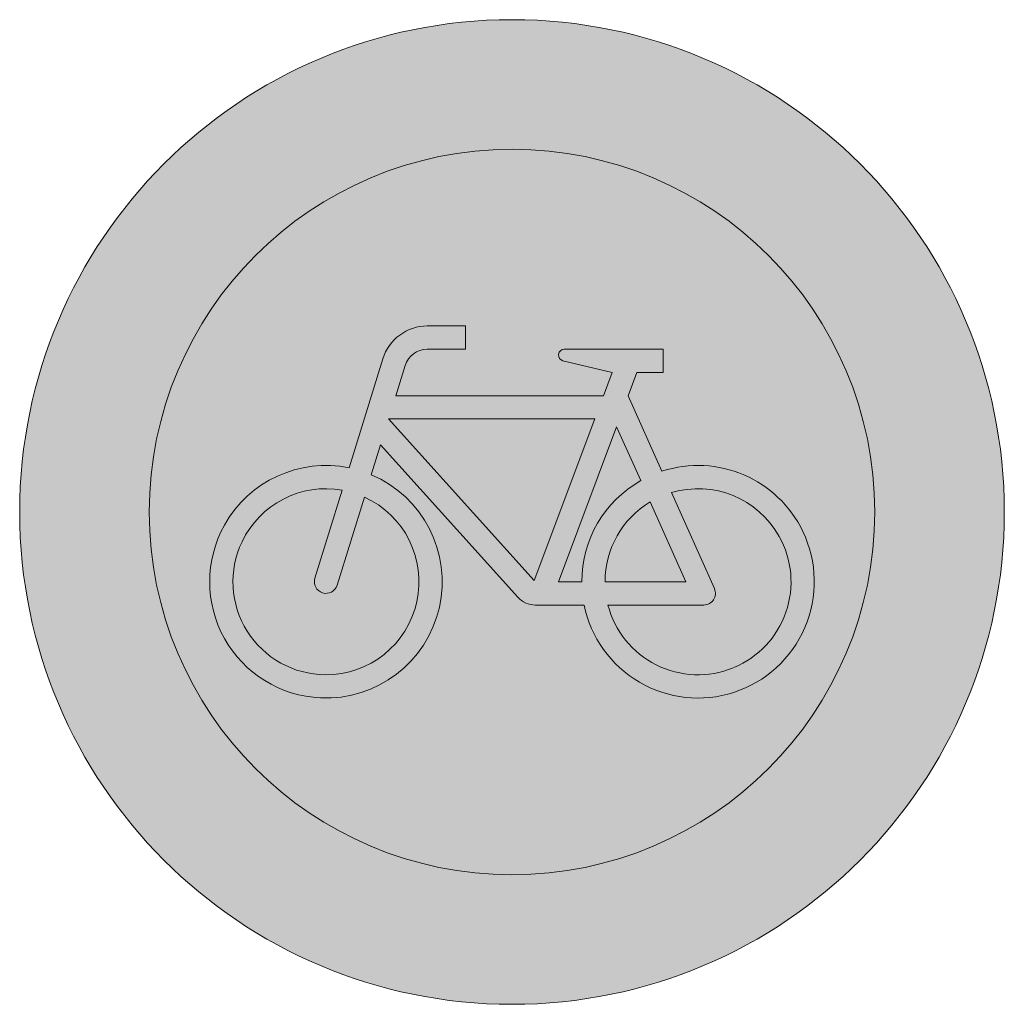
# Model space of a CAD drawing. Header units: metres. Extents: x -0.002 to 0.002, y -0.002 to 0.002.
import ezdxf

# ---------------------------------------------------------------- set-up
doc = ezdxf.new("R2010")
doc.units = ezdxf.units.M
doc.layers.add('VKZ_254-00_flf', color=1, linetype='Continuous', lineweight=0)
doc.layers.add('VKZ_254-00_sym', color=7, linetype='Continuous', lineweight=0)

msp = doc.modelspace()

# ---------------------------------------------------------------- hatches: boundary and pattern name
at = {"layer": 'VKZ_254-00_flf'}
h = msp.add_hatch(color=256, dxfattribs=at)
h.dxf.hatch_style = 1
h.paths.add_polyline_path([(-0.002000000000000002, 5.551115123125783e-17, 1), (0.002000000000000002, 5.551115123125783e-17, 1)])
h.paths.add_polyline_path([(0.001473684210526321, 5.551115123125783e-17, -1), (-0.001473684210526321, 5.551115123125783e-17, -1)], flags=16)
h.paths.add_polyline_path([(0.00118157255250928, -7.904253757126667e-05, -0.454501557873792), (0.0009006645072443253, -0.0007329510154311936, -0.4469643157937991), (0.0002929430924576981, -0.0003778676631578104), (9.451802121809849e-05, -0.0003778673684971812, -0.2124103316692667), (2.433403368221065e-05, -0.0003466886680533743), (-0.0005340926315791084, 0.000272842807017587), (-0.000571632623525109, 0.0001515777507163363, -0.8370957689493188), (-0.0007777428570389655, -0.0007552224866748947, -0.5566760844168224), (-0.001168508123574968, -5.37949340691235e-05, -0.3267383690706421), (-0.0006618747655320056, 0.0001795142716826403), (-0.0005246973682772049, 0.0006226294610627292, -0.3286968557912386), (-0.0003443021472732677, 0.0007557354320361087), (-0.0001889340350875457, 0.0007557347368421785), (-0.0001889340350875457, 0.000661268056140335), (-0.0003442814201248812, 0.000661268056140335, 0.3286505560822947), (-0.0004344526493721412, 0.0005947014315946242), (-0.000472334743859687, 0.0004723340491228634), (0.0003714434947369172, 0.0004723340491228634), (0.0004068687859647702, 0.0005668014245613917), (0.0002070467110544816, 0.0006146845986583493, -0.8880414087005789), (0.0002125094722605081, 0.000661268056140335), (0.0006140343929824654, 0.000661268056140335), (0.0006140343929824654, 0.0005668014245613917), (0.000507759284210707, 0.0005668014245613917), (0.0004723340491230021, 0.0004723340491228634), (0.0006093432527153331, 0.0001656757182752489, -0.3759694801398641)], flags=0)
h.paths.add_polyline_path([(0.001085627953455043, -9.913402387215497e-05, -0.4481457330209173), (0.0009011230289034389, -0.000632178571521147, -0.4565235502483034), (0.0003898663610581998, -0.000377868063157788), (0.0007793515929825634, -0.000377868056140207, 0.5437226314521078), (0.0008224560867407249, -0.0003113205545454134), (0.0006481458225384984, 7.882624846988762e-05, -0.3509609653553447)], flags=0)
h.paths.add_polyline_path([(0.0007065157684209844, -0.0002834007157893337), (0.0003778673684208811, -0.0002834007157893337, -0.263724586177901), (0.0005616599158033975, 4.081944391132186e-05)], flags=0)
h.paths.add_polyline_path([(0.0005229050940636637, 0.0001275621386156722, 0.2701316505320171), (0.0002833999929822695, -0.0002834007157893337), (0.0001889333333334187, -0.0002834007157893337), (0.0004251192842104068, 0.0003464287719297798)], flags=0)
h.paths.add_polyline_path([(0.0003360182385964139, 0.0003778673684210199), (8.992982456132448e-05, -0.0002783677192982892), (-0.0005015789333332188, 0.0003778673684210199)], flags=0)
h.paths.add_polyline_path([(-0.0007580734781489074, -0.0006612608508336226, -0.549374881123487), (-0.001096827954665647, -0.0001207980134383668, -0.3371818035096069), (-0.0006899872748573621, 8.870266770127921e-05), (-0.0008008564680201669, -0.000269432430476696, 1.000000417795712), (-0.0007106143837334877, -0.0002973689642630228), (-0.0005997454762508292, 6.076622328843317e-05, -0.8095862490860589)], flags=0)
at = {"layer": 'VKZ_254-00_flf', "true_color": 0xffffff}
h = msp.add_hatch(color=7, dxfattribs=at)
h.dxf.hatch_style = 1
h.paths.add_polyline_path([(-0.001473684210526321, 5.551115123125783e-17, 1), (0.001473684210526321, 5.551115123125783e-17, 1)])
h.paths.add_polyline_path([(0.0006140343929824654, 0.000661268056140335), (0.0006140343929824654, 0.0005668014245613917), (0.000507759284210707, 0.0005668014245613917), (0.0004723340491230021, 0.0004723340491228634), (0.0006093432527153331, 0.0001656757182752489, -0.375969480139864), (0.00118157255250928, -7.904253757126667e-05, -0.4545015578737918), (0.0009006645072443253, -0.0007329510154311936, -0.4469643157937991), (0.0002929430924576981, -0.0003778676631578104), (9.451802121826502e-05, -0.0003778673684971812, -0.2124103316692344), (2.433403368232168e-05, -0.0003466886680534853), (-0.0005340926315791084, 0.000272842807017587), (-0.000571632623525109, 0.0001515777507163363, -0.8370957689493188), (-0.0007777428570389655, -0.0007552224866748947, -0.5566760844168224), (-0.001168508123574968, -5.37949340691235e-05, -0.3267383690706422), (-0.0006618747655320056, 0.0001795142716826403), (-0.0005246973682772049, 0.0006226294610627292, -0.3286968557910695), (-0.0003443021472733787, 0.0007557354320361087), (-0.0001889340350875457, 0.0007557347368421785), (-0.0001889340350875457, 0.000661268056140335), (-0.0003442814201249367, 0.000661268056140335, 0.3286505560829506), (-0.0004344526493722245, 0.0005947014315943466), (-0.000472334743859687, 0.0004723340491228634), (0.0003714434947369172, 0.0004723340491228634), (0.0004068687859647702, 0.0005668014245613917), (0.0002070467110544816, 0.0006146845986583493, -0.8880414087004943), (0.0002125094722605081, 0.000661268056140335)], flags=16)
h.paths.add_polyline_path([(0.0003360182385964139, 0.0003778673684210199), (8.992982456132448e-05, -0.0002783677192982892), (-0.0005015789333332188, 0.0003778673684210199)], flags=0)
h.paths.add_polyline_path([(0.0004251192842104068, 0.0003464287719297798), (0.0005229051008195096, 0.0001275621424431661, 0.2701316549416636), (0.0002833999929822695, -0.0002834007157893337), (0.0001889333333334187, -0.0002834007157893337)], flags=0)
h.paths.add_polyline_path([(0.0006481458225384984, 7.882624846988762e-05, -0.3509609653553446), (0.001085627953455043, -9.913402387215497e-05, -0.4481457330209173), (0.0009011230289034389, -0.000632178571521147, -0.4565235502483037), (0.0003898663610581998, -0.000377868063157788), (0.0007793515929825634, -0.000377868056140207, 0.5437226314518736), (0.0008224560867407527, -0.0003113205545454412)], flags=0)
h.paths.add_polyline_path([(0.000561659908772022, 4.081945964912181e-05), (0.0007065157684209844, -0.0002834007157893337), (0.0003778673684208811, -0.0002834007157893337, -0.2637245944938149)], flags=0)
h.paths.add_polyline_path([(-0.0007580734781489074, -0.0006612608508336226, -0.5493748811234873), (-0.001096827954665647, -0.0001207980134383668, -0.3371818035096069), (-0.0006899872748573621, 8.870266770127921e-05), (-0.0008008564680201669, -0.000269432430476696, 1.00000040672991), (-0.0007106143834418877, -0.0002973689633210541), (-0.0005997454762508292, 6.076622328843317e-05, -0.8095862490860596)], flags=0)
at = {"layer": 'VKZ_254-00_flf'}
h = msp.add_hatch(color=256, dxfattribs=at)
h.dxf.hatch_style = 1
h.paths.add_polyline_path([(0.0006093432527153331, 0.0001656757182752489), (0.0004723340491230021, 0.0004723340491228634), (0.000507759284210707, 0.0005668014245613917), (0.0006140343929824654, 0.0005668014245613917), (0.0006140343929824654, 0.000661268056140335), (0.0002125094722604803, 0.000661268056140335, 0.8880414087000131), (0.0002070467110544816, 0.0006146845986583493), (0.0004068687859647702, 0.0005668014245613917), (0.0003714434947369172, 0.0004723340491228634), (-0.000472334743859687, 0.0004723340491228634), (-0.0004344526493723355, 0.0005947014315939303, -0.3286505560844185), (-0.0003442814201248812, 0.000661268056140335), (-0.0001889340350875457, 0.000661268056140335), (-0.0001889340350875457, 0.0007557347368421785), (-0.0003443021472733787, 0.0007557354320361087, 0.3286968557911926), (-0.0005246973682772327, 0.0006226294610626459), (-0.0006618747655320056, 0.0001795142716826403, 0.3267383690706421), (-0.001168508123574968, -5.37949340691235e-05, 0.5566760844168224), (-0.0007777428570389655, -0.0007552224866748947, 0.8370957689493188), (-0.000571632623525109, 0.0001515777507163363), (-0.0005340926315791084, 0.000272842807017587), (2.433403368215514e-05, -0.000346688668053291, 0.2124103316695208), (9.451802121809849e-05, -0.0003778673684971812), (0.0002929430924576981, -0.0003778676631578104, 0.4469643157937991), (0.0009006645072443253, -0.0007329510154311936, 0.4545015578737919), (0.00118157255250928, -7.904253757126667e-05, 0.375969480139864)])
h.paths.add_polyline_path([(0.001085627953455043, -9.913402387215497e-05, -0.4481457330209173), (0.0009011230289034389, -0.000632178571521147, -0.4565235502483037), (0.0003898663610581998, -0.000377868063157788), (0.0007793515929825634, -0.000377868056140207, 0.5437226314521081), (0.0008224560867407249, -0.0003113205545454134), (0.0006481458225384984, 7.882624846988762e-05, -0.3509609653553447)], flags=16)
h.paths.add_polyline_path([(0.0007065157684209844, -0.0002834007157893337), (0.0003778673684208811, -0.0002834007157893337, -0.2637245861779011), (0.0005616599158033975, 4.081944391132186e-05)], flags=16)
h.paths.add_polyline_path([(0.0005229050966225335, 0.0001275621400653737, 0.2701316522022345), (0.0002833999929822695, -0.0002834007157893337), (0.0001889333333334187, -0.0002834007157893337), (0.0004251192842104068, 0.0003464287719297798)], flags=16)
h.paths.add_polyline_path([(8.992982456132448e-05, -0.0002783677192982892), (-0.0005015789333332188, 0.0003778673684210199), (0.0003360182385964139, 0.0003778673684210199)], flags=16)
h.paths.add_polyline_path([(-0.0007580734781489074, -0.0006612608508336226, -0.549374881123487), (-0.001096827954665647, -0.0001207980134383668, -0.3371818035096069), (-0.0006899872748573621, 8.870266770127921e-05), (-0.0008008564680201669, -0.000269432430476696, 1.000000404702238), (-0.0007106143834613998, -0.0002973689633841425), (-0.0005997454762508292, 6.076622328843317e-05, -0.8095862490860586)], flags=16)
h = msp.add_hatch(color=256, dxfattribs=at)
h.dxf.hatch_style = 1
h.paths.add_polyline_path([(0.0006093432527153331, 0.0001656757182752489), (0.0004723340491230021, 0.0004723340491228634), (0.000507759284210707, 0.0005668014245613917), (0.0006140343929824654, 0.0005668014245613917), (0.0006140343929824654, 0.000661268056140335), (0.0002125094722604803, 0.000661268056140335, 0.8880414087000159), (0.0002070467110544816, 0.0006146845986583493), (0.0004068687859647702, 0.0005668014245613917), (0.0003714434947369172, 0.0004723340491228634), (-0.000472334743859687, 0.0004723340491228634), (-0.0004344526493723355, 0.0005947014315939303, -0.3286505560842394), (-0.0003442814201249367, 0.000661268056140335), (-0.0001889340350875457, 0.000661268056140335), (-0.0001889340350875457, 0.0007557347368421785), (-0.0003443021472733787, 0.0007557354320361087, 0.3286968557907), (-0.0005246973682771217, 0.000622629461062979), (-0.0006618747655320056, 0.0001795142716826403, 0.3267383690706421), (-0.001168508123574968, -5.37949340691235e-05, 0.5566760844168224), (-0.0007777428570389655, -0.0007552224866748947, 0.8370957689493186), (-0.000571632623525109, 0.0001515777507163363), (-0.0005340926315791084, 0.000272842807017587), (2.433403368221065e-05, -0.0003466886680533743, 0.2124103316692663), (9.451802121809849e-05, -0.0003778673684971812), (0.0002929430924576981, -0.0003778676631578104, 0.4469643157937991), (0.0009006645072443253, -0.0007329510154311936, 0.4545015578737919), (0.00118157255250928, -7.904253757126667e-05, 0.3759694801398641)])
h.paths.add_polyline_path([(0.0005229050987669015, 0.000127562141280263, 0.2701316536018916), (0.0002833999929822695, -0.0002834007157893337), (0.0001889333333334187, -0.0002834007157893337), (0.0004251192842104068, 0.0003464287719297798)], flags=16)
h.paths.add_polyline_path([(0.001085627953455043, -9.913402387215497e-05, -0.4481457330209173), (0.0009011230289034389, -0.000632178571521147, -0.4565235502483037), (0.0003898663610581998, -0.000377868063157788), (0.0007793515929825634, -0.000377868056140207, 0.5437226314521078), (0.0008224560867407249, -0.0003113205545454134), (0.0006481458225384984, 7.882624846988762e-05, -0.3509609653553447)], flags=16)
h.paths.add_polyline_path([(0.000561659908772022, 4.081945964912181e-05), (0.0007065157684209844, -0.0002834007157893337), (0.0003778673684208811, -0.0002834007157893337, -0.2637245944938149)], flags=16)
h.paths.add_polyline_path([(8.992982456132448e-05, -0.0002783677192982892), (-0.0005015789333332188, 0.0003778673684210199), (0.0003360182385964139, 0.0003778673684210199)], flags=16)
h.paths.add_polyline_path([(-0.0007580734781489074, -0.0006612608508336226, -0.5493748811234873), (-0.001096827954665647, -0.0001207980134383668, -0.337181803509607), (-0.0006899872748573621, 8.870266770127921e-05), (-0.0008008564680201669, -0.000269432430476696, 1.000000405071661), (-0.0007106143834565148, -0.0002973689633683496), (-0.0005997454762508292, 6.076622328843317e-05, -0.8095862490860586)], flags=16)
h = msp.add_hatch(color=7, dxfattribs=at)
h.dxf.hatch_style = 1
h.paths.add_polyline_path([(0.0006093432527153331, 0.0001656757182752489), (0.0004723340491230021, 0.0004723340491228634), (0.000507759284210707, 0.0005668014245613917), (0.0006140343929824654, 0.0005668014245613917), (0.0006140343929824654, 0.000661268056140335), (0.0002125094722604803, 0.000661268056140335, 0.8880414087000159), (0.0002070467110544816, 0.0006146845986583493), (0.0004068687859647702, 0.0005668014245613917), (0.0003714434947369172, 0.0004723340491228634), (-0.000472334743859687, 0.0004723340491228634), (-0.0004344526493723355, 0.0005947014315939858, -0.3286505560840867), (-0.0003442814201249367, 0.000661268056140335), (-0.0001889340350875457, 0.000661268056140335), (-0.0001889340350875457, 0.0007557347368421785), (-0.0003443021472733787, 0.0007557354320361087, 0.3286968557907), (-0.0005246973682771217, 0.000622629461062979), (-0.0006618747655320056, 0.0001795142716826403, 0.3267383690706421), (-0.001168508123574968, -5.37949340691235e-05, 0.5566760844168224), (-0.0007777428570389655, -0.0007552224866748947, 0.8370957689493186), (-0.000571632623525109, 0.0001515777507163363), (-0.0005340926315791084, 0.000272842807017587), (2.43340336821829e-05, -0.0003466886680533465, 0.2124103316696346), (9.451802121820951e-05, -0.0003778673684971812), (0.0002929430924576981, -0.0003778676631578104, 0.4469643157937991), (0.0009006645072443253, -0.0007329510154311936, 0.4545015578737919), (0.00118157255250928, -7.904253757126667e-05, 0.3759694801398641)])
h.paths.add_polyline_path([(0.001085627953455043, -9.913402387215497e-05, -0.4481457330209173), (0.0009011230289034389, -0.000632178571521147, -0.4565235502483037), (0.0003898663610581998, -0.000377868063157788), (0.0007793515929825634, -0.000377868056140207, 0.5437226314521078), (0.0008224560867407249, -0.0003113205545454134), (0.0006481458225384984, 7.882624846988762e-05, -0.3509609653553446)], flags=16)
h.paths.add_polyline_path([(0.0005229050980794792, 0.0001275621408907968, 0.2701316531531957), (0.0002833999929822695, -0.0002834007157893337), (0.0001889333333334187, -0.0002834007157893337), (0.0004251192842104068, 0.0003464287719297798)], flags=16)
h.paths.add_polyline_path([(0.000561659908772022, 4.081945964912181e-05), (0.0007065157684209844, -0.0002834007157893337), (0.0003778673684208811, -0.0002834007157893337, -0.2637245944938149)], flags=16)
h.paths.add_polyline_path([(8.992982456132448e-05, -0.0002783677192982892), (-0.0005015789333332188, 0.0003778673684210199), (0.0003360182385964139, 0.0003778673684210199)], flags=16)
h.paths.add_polyline_path([(-0.0007580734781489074, -0.0006612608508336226, -0.5493748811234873), (-0.001096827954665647, -0.0001207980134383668, -0.337181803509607), (-0.0006899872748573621, 8.870266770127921e-05), (-0.0008008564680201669, -0.000269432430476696, 1.000000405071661), (-0.0007106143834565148, -0.0002973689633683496), (-0.0005997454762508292, 6.076622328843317e-05, -0.8095862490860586)], flags=16)
at = {"layer": 'VKZ_254-00_flf', "true_color": 0xffffff}
h = msp.add_hatch(color=7, dxfattribs=at)
h.dxf.hatch_style = 1
h.paths.add_polyline_path([(-0.0005997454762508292, 6.076622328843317e-05), (-0.0007106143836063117, -0.0002973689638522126, -1.000000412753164), (-0.0008008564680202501, -0.0002694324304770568), (-0.0006899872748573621, 8.870266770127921e-05, 0.3371818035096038), (-0.001096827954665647, -0.0001207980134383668, 0.5493748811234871), (-0.0007580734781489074, -0.0006612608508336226, 0.8095862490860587)])
h.paths.add_polyline_path([(0.0003360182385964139, 0.0003778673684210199), (-0.0005015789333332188, 0.0003778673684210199), (8.992982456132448e-05, -0.0002783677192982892)])
h.paths.add_polyline_path([(0.0005616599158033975, 4.081944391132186e-05, 0.2637245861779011), (0.0003778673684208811, -0.0002834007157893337), (0.0007065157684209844, -0.0002834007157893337)])
h.paths.add_polyline_path([(0.0004251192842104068, 0.0003464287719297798), (0.0001889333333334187, -0.0002834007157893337), (0.0002833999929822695, -0.0002834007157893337, -0.2701316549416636), (0.0005229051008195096, 0.0001275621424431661)])
h.paths.add_polyline_path([(0.001085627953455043, -9.913402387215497e-05, 0.3509609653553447), (0.0006481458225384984, 7.882624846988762e-05), (0.0008224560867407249, -0.0003113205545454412, -0.5437226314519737), (0.0007793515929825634, -0.000377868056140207), (0.0003898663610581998, -0.0003778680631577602, 0.4543032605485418), (0.0008985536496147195, -0.0006332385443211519, 0.4503557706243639)])

# ---------------------------------------------------------------- linework, layer by layer
at = {"layer": 'VKZ_254-00_sym'}
for p, q in [((-0.0001889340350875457, 0.000755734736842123), (-0.0003442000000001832, 0.0007557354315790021)), ((-0.0001889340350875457, 0.0006612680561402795), (-0.0001889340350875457, 0.000755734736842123)), ((-0.0003442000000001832, 0.0006612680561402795), (-0.0001889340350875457, 0.0006612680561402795)), ((0.0006140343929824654, 0.0006612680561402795), (0.0002125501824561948, 0.0006612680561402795)), ((0.0006140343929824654, 0.0005668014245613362), (0.0006140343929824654, 0.0006612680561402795)), ((-0.0005246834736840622, 0.000622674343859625), (-0.0006618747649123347, 0.0001795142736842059)), ((0.0002070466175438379, 0.0006146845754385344), (0.0004068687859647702, 0.0005668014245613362)), ((-0.000472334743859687, 0.0004723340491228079), (-0.0004344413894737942, 0.0005947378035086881)), ((0.0004068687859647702, 0.0005668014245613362), (0.0003714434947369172, 0.0004723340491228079)), ((0.0004723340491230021, 0.0004723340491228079), (0.000507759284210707, 0.0005668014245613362)), ((0.000507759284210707, 0.0005668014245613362), (0.0006140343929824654, 0.0005668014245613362)), ((0.0003714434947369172, 0.0004723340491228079), (-0.000472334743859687, 0.0004723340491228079)), ((0.0006093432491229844, 0.000165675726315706), (0.0004723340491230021, 0.0004723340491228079)), ((-0.0005015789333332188, 0.0003778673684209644), (8.992982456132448e-05, -0.0002783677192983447)), ((0.0003360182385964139, 0.0003778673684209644), (-0.0005015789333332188, 0.0003778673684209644)), ((8.992982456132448e-05, -0.0002783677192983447), (0.0003360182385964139, 0.0003778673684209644)), ((0.0004251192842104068, 0.0003464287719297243), (0.0001889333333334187, -0.0002834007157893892)), ((0.0005229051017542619, 0.0001275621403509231), (0.0004251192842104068, 0.0003464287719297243)), ((-0.0005716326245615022, 0.0001515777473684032), (-0.0005340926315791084, 0.0002728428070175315)), ((-0.0005340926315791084, 0.0002728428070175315), (2.429790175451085e-05, -0.0003466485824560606)), ((-0.0008008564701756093, -0.0002694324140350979), (-0.0006899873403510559, 8.870245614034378e-05)), ((-0.0005997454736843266, 6.076623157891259e-05), (-0.000710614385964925, -0.0002973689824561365)), ((0.0007065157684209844, -0.0002834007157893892), (0.000561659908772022, 4.08194596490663e-05)), ((0.0006481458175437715, 7.882625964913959e-05), (0.0008224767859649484, -0.0003113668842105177)), ((0.0001889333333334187, -0.0002834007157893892), (0.0002833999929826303, -0.0002834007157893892)), ((0.0003778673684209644, -0.0002834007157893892), (0.0007065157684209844, -0.0002834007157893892)), ((9.446666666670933e-05, -0.0003778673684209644), (0.0002929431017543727, -0.0003778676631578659)), ((0.0007793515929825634, -0.0003778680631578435), (0.0003898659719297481, -0.0003778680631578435))]:
    msp.add_line(p, q, dxfattribs=at)
for radius in [0.002, 0.001473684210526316]:
    msp.add_circle((0, 0), radius, dxfattribs=at)
for centre, radius, start, end in [((-0.0003442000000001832, 0.0005668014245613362), 0.0001889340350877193, 90, 162.7988430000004), ((-0.0003442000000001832, 0.0005668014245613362), 9.446666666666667e-05, 90, 162.7988430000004), ((0.0002125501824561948, 0.0006376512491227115), 2.361684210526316e-05, 90, 256.5241389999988), ((-0.0007557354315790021, -0.0002834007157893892), 0.0004723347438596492, 78.53809400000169, 150.914897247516), ((0.0007557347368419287, -0.0002834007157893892), 0.0004723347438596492, 25.6361970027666, 108.0550920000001), ((-0.0007557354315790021, -0.0002834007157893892), 0.0004723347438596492, 267.3294590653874, 67.05969999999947), ((0.0007557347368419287, -0.0002834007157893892), 0.0004723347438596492, 119.5335850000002, 180), ((-0.0007557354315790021, -0.0002834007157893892), 0.0003778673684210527, 79.97972900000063, 154.5123289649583), ((0.0007557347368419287, -0.0002834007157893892), 0.0003778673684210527, 29.18618221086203, 106.5425259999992), ((-0.0007557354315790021, -0.0002834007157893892), 0.0003778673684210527, 269.6454812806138, 65.61809499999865), ((0.0007557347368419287, -0.0002834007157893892), 0.0003778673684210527, 120.9043050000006, 180), ((-0.0007557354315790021, -0.0002834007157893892), 0.0004723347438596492, 150.914897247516, 267.3294590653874), ((0.0007557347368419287, -0.0002834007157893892), 0.0004723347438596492, 287.8687157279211, 25.6361970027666), ((0.0007557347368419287, -0.0002834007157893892), 0.0003778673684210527, 292.6288487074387, 29.18618221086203), ((-0.0007557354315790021, -0.0002834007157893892), 0.0003778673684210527, 154.5123289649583, 269.6454812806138), ((-0.0007557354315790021, -0.0002834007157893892), 4.723368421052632e-05, 162.7988430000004, 342.7988280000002), ((0.0007793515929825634, -0.0003306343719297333), 4.723368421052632e-05, 270, 24.07415599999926), ((9.446666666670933e-05, -0.0002834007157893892), 9.446666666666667e-05, 222.0304869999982, 270), ((0.0007557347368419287, -0.0002834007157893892), 0.0004723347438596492, 191.5369570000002, 287.8687157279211), ((0.0007557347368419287, -0.0002834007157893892), 0.0003778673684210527, 194.477509, 292.2074040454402)]:
    msp.add_arc(centre, radius, start, end, dxfattribs=at)

doc.saveas('drawing.dxf')
